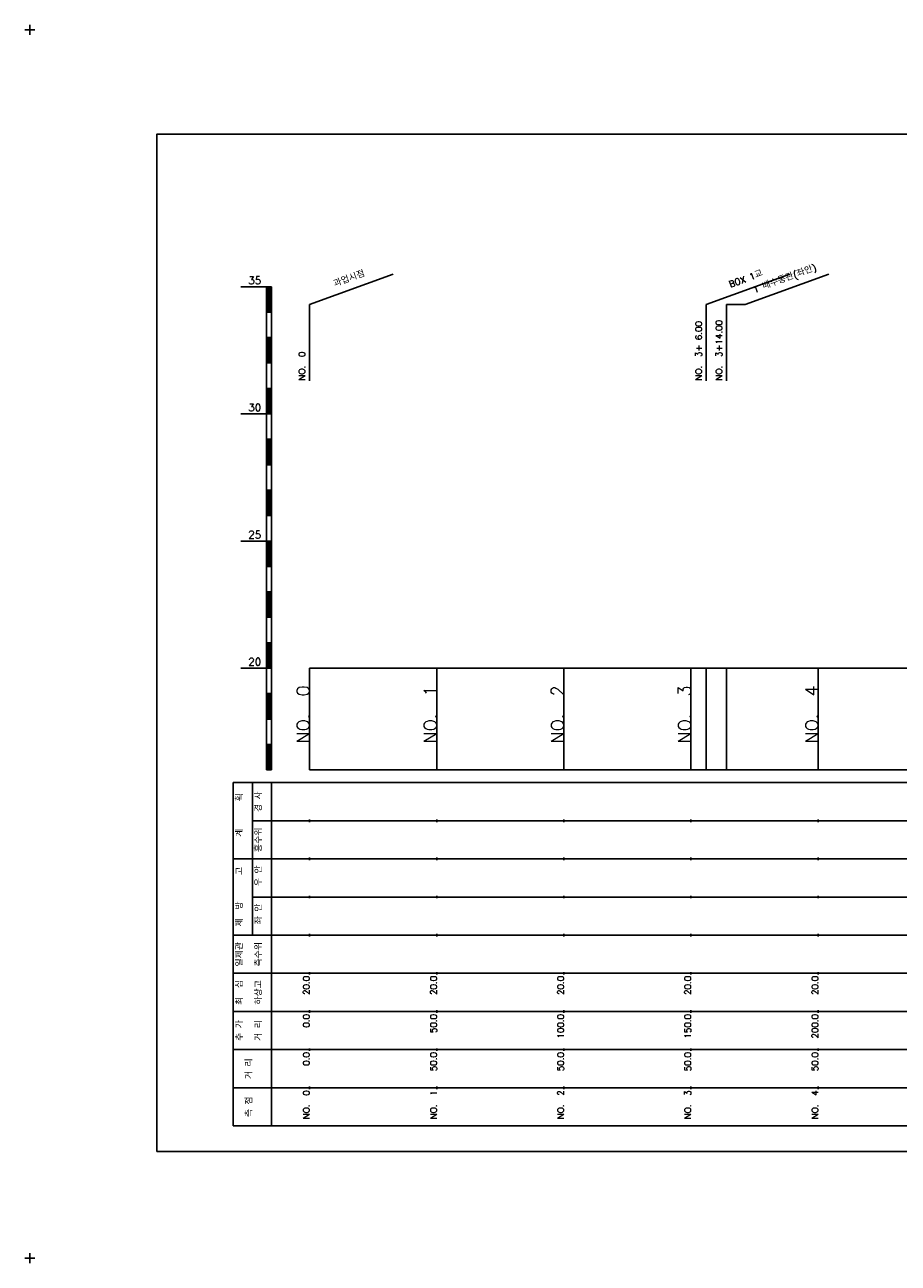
# Model space of a CAD drawing. Extents: x -2 to 685, y -2 to 2900.
# Tile 1 of 11: x -2 to 342, y -2 to 485. Entities that reach past the tile are written whole.
import ezdxf
from ezdxf.enums import TextEntityAlignment as Align

# ---------------------------------------------------------------- set-up
doc = ezdxf.new("R2010")
doc.units = 0
doc.header["$LTSCALE"] = 5
for name, color, linetype in [('BOX', 5, 'CONTINUOUS'), ('DT1', 3, 'CONTINUOUS'), ('LT1', 4, 'CONTINUOUS'), ('ST1', 7, 'CONTINUOUS')]:
    doc.layers.add(name, color=color, linetype=linetype)
doc.styles.add('GHS', font='ROMANS.shx', dxfattribs={"bigfont": 'GHS.shx'})

msp = doc.modelspace()

# ---------------------------------------------------------------- linework, layer by layer
at = {"layer": 'BOX'}
msp.add_lwpolyline([(50, 42), (650, 42), (650, 442), (50, 442), (50, 42)], dxfattribs=at)
at = {"layer": 'DT1', "linetype": 'CONTINUOUS'}
msp.add_line((274, 375), (281.28, 375), dxfattribs=at)
at = {"layer": 'LT1', "linetype": 'CONTINUOUS'}
for p, q in [((110, 375), (142.89, 386.97)), ((266, 375), (298.89, 386.97)), ((281.28, 375), (314.17, 386.97)), ((110, 345), (110, 375)), ((266, 345), (266, 375)), ((274, 345), (274, 375))]:
    msp.add_line(p, q, dxfattribs=at)
at = {"layer": 'LT1'}
for p, q in [((83, 382), (93, 382)), ((93, 192), (93, 382)), ((93, 382), (95, 382)), ((93.5, 381.8), (93.5, 372.2)), ((94, 381.8), (94, 372.2)), ((94.5, 381.8), (94.5, 372.2)), ((95, 192), (95, 382)), ((93, 372), (95, 372)), ((93, 362), (95, 362)), ((93.5, 361.8), (93.5, 352.2)), ((94, 361.8), (94, 352.2)), ((94.5, 361.8), (94.5, 352.2)), ((93, 352), (95, 352)), ((93, 342), (95, 342)), ((93.5, 341.8), (93.5, 332.2)), ((94, 341.8), (94, 332.2)), ((94.5, 341.8), (94.5, 332.2)), ((83, 332), (93, 332)), ((93, 332), (95, 332)), ((93, 322), (95, 322)), ((93.5, 321.8), (93.5, 312.2)), ((94, 321.8), (94, 312.2)), ((94.5, 321.8), (94.5, 312.2)), ((93, 312), (95, 312)), ((93, 302), (95, 302)), ((93.5, 301.8), (93.5, 292.2)), ((94, 301.8), (94, 292.2)), ((94.5, 301.8), (94.5, 292.2)), ((93, 292), (95, 292)), ((83, 282), (93, 282)), ((93, 282), (95, 282)), ((93.5, 281.8), (93.5, 272.2)), ((94, 281.8), (94, 272.2)), ((94.5, 281.8), (94.5, 272.2)), ((93, 272), (95, 272)), ((93, 262), (95, 262)), ((93.5, 261.8), (93.5, 252.2)), ((94, 261.8), (94, 252.2)), ((94.5, 261.8), (94.5, 252.2)), ((93, 252), (95, 252)), ((93, 242), (95, 242)), ((93.5, 241.8), (93.5, 232.2)), ((94, 241.8), (94, 232.2)), ((94.5, 241.8), (94.5, 232.2)), ((83, 232), (93, 232)), ((93, 232), (95, 232)), ((110, 192), (110, 232)), ((160, 192), (160, 232)), ((210, 192), (210, 232)), ((260, 192), (260, 232)), ((266, 192), (266, 232)), ((274, 192), (274, 232)), ((310, 192), (310, 232)), ((110, 225.69), (110, 226.69)), ((160, 225.69), (160, 226.69)), ((210, 225.69), (210, 226.69)), ((260, 225.69), (260, 226.69)), ((310, 225.69), (310, 226.69)), ((93, 222), (95, 222)), ((93.5, 221.8), (93.5, 212.2)), ((94, 221.8), (94, 212.2)), ((94.5, 221.8), (94.5, 212.2)), ((93, 212), (95, 212)), ((93, 202), (95, 202)), ((93.5, 201.8), (93.5, 192.2)), ((94, 201.8), (94, 192.2)), ((94.5, 201.8), (94.5, 192.2)), ((93, 192), (95, 192)), ((110, 192), (610, 192)), ((110, 171.5), (110, 172.5)), ((160, 171.5), (160, 172.5)), ((210, 171.5), (210, 172.5)), ((260, 171.5), (260, 172.5)), ((310, 171.5), (310, 172.5)), ((110, 156.5), (110, 157.5)), ((160, 156.5), (160, 157.5)), ((210, 156.5), (210, 157.5)), ((260, 156.5), (260, 157.5)), ((310, 156.5), (310, 157.5)), ((110, 141.5), (110, 142.5)), ((160, 141.5), (160, 142.5)), ((210, 141.5), (210, 142.5)), ((260, 141.5), (260, 142.5)), ((310, 141.5), (310, 142.5)), ((110, 126.5), (110, 127.5)), ((160, 126.5), (160, 127.5)), ((210, 126.5), (210, 127.5)), ((260, 126.5), (260, 127.5)), ((310, 126.5), (310, 127.5)), ((110, 111.5), (110, 112.5)), ((160, 111.5), (160, 112.5)), ((210, 111.5), (210, 112.5)), ((260, 111.5), (260, 112.5)), ((310, 111.5), (310, 112.5)), ((110, 96.5), (110, 97.5)), ((160, 96.5), (160, 97.5)), ((210, 96.5), (210, 97.5)), ((260, 96.5), (260, 97.5)), ((310, 96.5), (310, 97.5)), ((110, 81.5), (110, 82.5)), ((160, 81.5), (160, 82.5)), ((210, 81.5), (210, 82.5)), ((260, 81.5), (260, 82.5)), ((310, 81.5), (310, 82.5)), ((110, 66.5), (110, 67.5)), ((160, 66.5), (160, 67.5)), ((210, 66.5), (210, 67.5)), ((260, 66.5), (260, 67.5)), ((310, 66.5), (310, 67.5))]:
    msp.add_line(p, q, dxfattribs=at)
msp.add_lwpolyline([(110, 232), (160, 232), (210, 232), (260, 232), (310, 232), (360, 232), (410, 232), (460, 232), (510, 232), (560, 232), (610, 232)], dxfattribs=at)
at = {"layer": 'ST1'}
for p, q in [((-2, 483), (2, 483)), ((0, 481), (0, 485)), ((80, 52), (80, 187)), ((80, 187), (623, 187)), ((87.5, 157), (87.5, 187)), ((95, 52), (95, 187)), ((87.5, 172), (623, 172)), ((80, 157), (623, 157)), ((87.5, 127), (87.5, 157)), ((87.5, 142), (623, 142)), ((80, 127), (623, 127)), ((80, 112), (623, 112)), ((80, 97), (623, 97)), ((80, 82), (623, 82)), ((80, 67), (623, 67)), ((80, 52), (623, 52)), ((-2, 0), (2, 0)), ((0, -2), (0, 2))]:
    msp.add_line(p, q, dxfattribs=at)

# ---------------------------------------------------------------- texts
at = {"layer": 'DT1', "linetype": 'CONTINUOUS', "style": 'GHS'}
for s, rotation, p in [('1 배수통관(좌안)', 20, (297.28, 383.99)), ('과업시점', 20, (126, 383.99)), ('BOX 1교', 20, (282, 383.99)), ('  획', 90, (83.75, 179.5)), ('경 사', 90, (91.25, 179.5)), ('   계', 90, (83.75, 164.5)), ('홍수위', 90, (91.25, 164.5)), ('   고', 90, (83.75, 149.5)), (' 우 안', 90, (91.25, 149.5)), (' 제  방', 90, (83.75, 134.5)), (' 좌 안', 90, (91.25, 134.5)), ('일제관', 90, (83.75, 119.5)), ('측수위', 90, (91.25, 119.5)), ('최  심', 90, (83.75, 104.5)), ('하상고', 90, (91.25, 104.5)), ('추 가', 90, (83.75, 89.5)), ('거 리', 90, (91.25, 89.5)), ('거 리', 90, (87.5, 74.5)), ('측 점', 90, (87.5, 59.5))]:
    msp.add_text(s, height=2.5, rotation=rotation, dxfattribs=at).set_placement(p, align=Align.CENTER)
at = {"layer": 'DT1', "style": 'GHS'}
for s, p in [('35', (91, 383)), ('30', (91, 333)), ('25', (91, 283)), ('20', (91, 233))]:
    msp.add_text(s, height=3, dxfattribs=at).set_placement(p, align=Align.RIGHT)
at = {"layer": 'DT1', "linetype": 'CONTINUOUS', "style": 'GHS'}
for s, p in [('NO.  3+ 6.00 ', (264.25, 345.12)), ('NO.  3+14.00 ', (272.25, 345.12)), ('NO.  0 ', (108.25, 345.12))]:
    msp.add_text(s, height=2.5, rotation=90, dxfattribs=at).set_placement(p)
at = {"layer": 'DT1', "style": 'GHS'}
for s, height, p in [('NO.  0', 5, (110, 225.19)), ('NO.  1', 5, (160, 225.19)), ('NO.  2', 5, (210, 225.19)), ('NO.  3', 5, (260, 225.19)), ('NO.  4', 5, (310, 225.19)), (' 20.0', 2.5, (110, 111)), (' 20.0', 2.5, (160, 111)), (' 20.0', 2.5, (210, 111)), (' 20.0', 2.5, (260, 111)), (' 20.0', 2.5, (310, 111)), ('     0.0', 2.5, (110, 96)), ('    50.0', 2.5, (160, 96)), ('   100.0', 2.5, (210, 96)), ('   150.0', 2.5, (260, 96)), ('   200.0', 2.5, (310, 96)), ('   0.0', 2.5, (110, 81)), ('  50.0', 2.5, (160, 81)), ('  50.0', 2.5, (210, 81)), ('  50.0', 2.5, (260, 81)), ('  50.0', 2.5, (310, 81)), ('NO.  0', 2.5, (110, 66)), ('NO.  1', 2.5, (160, 66)), ('NO.  2', 2.5, (210, 66)), ('NO.  3', 2.5, (260, 66)), ('NO.  4', 2.5, (310, 66))]:
    msp.add_text(s, height=height, rotation=90, dxfattribs=at).set_placement(p, align=Align.RIGHT)

doc.saveas('drawing.dxf')
